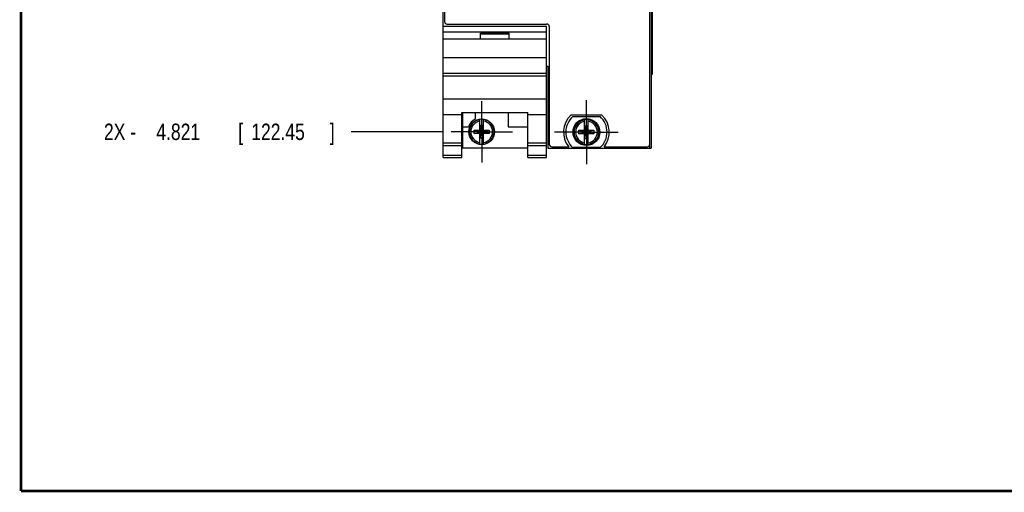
# Model space of a CAD drawing. Header units: inches. Extents: x 0.2 to 16.8, y 0.1 to 10.8.
# Tile 1 of 27: x 0.2 to 7.8, y 0.2 to 3.9. Entities that reach past the tile are written whole.
import ezdxf

# ---------------------------------------------------------------- set-up
doc = ezdxf.new("R2010")
doc.units = ezdxf.units.IN
doc.header["$LTSCALE"] = 0.935
doc.header["$MEASUREMENT"] = 0
doc.linetypes.add('CENTER', pattern=[0.6, 0.375, -0.075, 0.075, -0.075])
doc.layers.get('0').update_dxf_attribs({"linetype": 'CONTINUOUS'})
doc.layers.add('DEFAULT_1', color=7, linetype='CENTER')
doc.layers.add('DIMENSIONS', color=7, linetype='CONTINUOUS')
doc.styles.get("Standard").update_dxf_attribs({"font": 'txt', "width": 0.8})
doc.dimstyles.new('DIMSTYLE_1', dxfattribs={"dimtxt": 0.125, "dimasz": 0.18, "dimexe": 0.18, "dimexo": 0.0625, "dimgap": 0.09, "dimtad": 0, "dimtih": 1, "dimtoh": 1, "dimdec": 3, "dimzin": 4, "dimdsep": 46, "dimtxsty": 'STANDARD', "dimblk": '_FILLED', "dimblk1": '_FILLED', "dimblk2": '_FILLED', "dimcen": 0.09, "dimadec": 0, "dimazin": 0, "dimtp": 0.001, "dimtm": 0.001, "dimtfac": 1, "dimtdec": 3, "dimtofl": 0, "dimtmove": 0, "dimatfit": 3, "dimldrblk": '_FILLED', "dimfxl": 1, "dimtolj": 1, "dimtzin": 4, "dimarcsym": 0})

# ---------------------------------------------------------------- blocks, each defined once
blk = doc.blocks.new('*D15')
at = {"layer": 'DIMENSIONS', "color": 2, "linetype": 'CONTINUOUS'}
blk.add_line((3.4725, 2.9995), (2.7711, 2.9995), dxfattribs=at)
at = {"layer": 'DIMENSIONS', "color": 2, "linetype": 'CONTINUOUS', "width": 0.8}
for s, p in [('2X -', (0.8836, 2.937)), ('4.821', (1.2836, 2.937)), ('[', (1.9086, 2.937)), ('122.45', (2.0086, 2.937)), (']', (2.6086, 2.937))]:
    blk.add_text(s, height=0.125, dxfattribs=at).set_placement(p)
blk = doc.blocks.new('_FILLED')
at = {"color": 0, "linetype": 'BYBLOCK'}
blk.add_solid([(0, 0), (-1, 0.174), (-1, -0.174)], dxfattribs=at)

msp = doc.modelspace()

# ---------------------------------------------------------------- linework, layer by layer
at = {"color": 7, "linetype": 'CONTINUOUS'}
for p, q in [((3.475, 2.8045), (3.475, 7.9422)), ((3.485, 7.9122), (3.485, 3.8422)), ((5.053, 2.9052), (5.053, 7.9122)), ((5.063, 7.9422), (5.063, 2.8752)), ((5.0738, 3.4384), (5.0738, 7.4384)), ((3.475, 3.8065), (4.263, 3.8065)), ((3.475, 3.7635), (4.263, 3.7635)), ((3.505, 3.8222), (4.265, 3.8222)), ((4.263, 2.8045), (4.263, 3.8065)), ((4.285, 3.8022), (4.285, 2.9052)), ((4.263, 3.7065), (3.475, 3.7065)), ((3.759, 3.7535), (3.979, 3.7535)), ((3.759, 3.7065), (3.759, 3.7535)), ((3.759, 3.7465), (3.979, 3.7465)), ((3.979, 3.7065), (3.979, 3.7535)), ((3.475, 3.5665), (4.263, 3.5665)), ((4.263, 3.4992), (4.275, 3.4992)), ((4.275, 3.4992), (4.275, 2.8752)), ((3.475, 3.4465), (4.263, 3.4465)), ((3.475, 3.427), (4.263, 3.427)), ((5.063, 3.4384), (5.0738, 3.4384)), ((3.475, 3.2512), (4.263, 3.2512)), ((3.475, 3.1315), (3.617, 3.1315)), ((3.617, 3.1468), (4.121, 3.1468)), ((3.617, 2.8045), (3.617, 3.1468)), ((3.623, 3.1468), (3.623, 2.8775)), ((3.72, 3.1468), (3.72, 3.0969)), ((3.7552, 3.0112), (3.7552, 3.0941)), ((3.7828, 3.0112), (3.7828, 3.0941)), ((3.97, 3.1468), (3.97, 3.0375)), ((4.121, 2.8045), (4.121, 3.1468)), ((4.121, 3.1315), (4.263, 3.1315)), ((4.6873, 3.1262), (4.4508, 3.1262)), ((4.4653, 3.1157), (4.6728, 3.1157)), ((4.5552, 3.0089), (4.5552, 3.0919)), ((4.5828, 3.0089), (4.5828, 3.0919)), ((3.623, 3.0375), (3.6669, 3.0375)), ((3.7119, 3.0133), (3.7552, 3.0133)), ((3.7119, 3.0133), (3.8261, 2.9857)), ((3.7119, 2.9857), (3.8261, 3.0133)), ((3.7119, 2.9857), (3.7119, 3.0133)), ((3.7552, 3.0112), (3.7573, 3.0112)), ((3.7807, 3.048), (3.7573, 3.048)), ((3.7807, 2.951), (3.7573, 3.048)), ((3.7573, 3.048), (3.7573, 3.0112)), ((3.7573, 2.951), (3.7807, 3.048)), ((3.7807, 2.9878), (3.7573, 3.0112)), ((3.7573, 2.9878), (3.7807, 3.0112)), ((3.7807, 3.0112), (3.7807, 3.048)), ((3.7828, 3.0112), (3.7807, 3.0112)), ((3.7828, 3.0133), (3.8261, 3.0133)), ((3.8261, 3.0133), (3.8261, 2.9857)), ((3.97, 3.0375), (4.121, 3.0375)), ((4.5119, 2.9834), (4.6261, 3.011)), ((4.5119, 3.011), (4.5552, 3.011)), ((4.5119, 3.011), (4.6261, 2.9834)), ((4.5119, 2.9834), (4.5119, 3.011)), ((4.5552, 3.0089), (4.5573, 3.0089)), ((4.5573, 3.0457), (4.5807, 3.0457)), ((4.5807, 2.9487), (4.5573, 3.0457)), ((4.5573, 3.0457), (4.5573, 3.0089)), ((4.5573, 2.9487), (4.5807, 3.0457)), ((4.5807, 2.9855), (4.5573, 3.0089)), ((4.5573, 2.9855), (4.5807, 3.0089)), ((4.5807, 3.0089), (4.5807, 3.0457)), ((4.5828, 3.0089), (4.5807, 3.0089)), ((4.5828, 3.011), (4.6261, 3.011)), ((4.6261, 3.011), (4.6261, 2.9834)), ((3.7552, 2.9857), (3.7119, 2.9857)), ((3.7552, 2.9878), (3.7573, 2.9878)), ((3.7552, 2.9049), (3.7552, 2.9878)), ((3.7573, 2.9878), (3.7573, 2.951)), ((3.7807, 2.951), (3.7573, 2.951)), ((3.7828, 2.9878), (3.7807, 2.9878)), ((3.7807, 2.951), (3.7807, 2.9878)), ((3.7828, 2.9049), (3.7828, 2.9878)), ((3.8261, 2.9857), (3.7828, 2.9857)), ((4.5552, 2.9834), (4.5119, 2.9834)), ((4.5552, 2.9855), (4.5573, 2.9855)), ((4.5552, 2.9026), (4.5552, 2.9855)), ((4.5573, 2.9855), (4.5573, 2.9487)), ((4.5573, 2.9487), (4.5807, 2.9487)), ((4.5828, 2.9855), (4.5807, 2.9855)), ((4.5807, 2.9487), (4.5807, 2.9855)), ((4.5828, 2.9026), (4.5828, 2.9855)), ((4.6261, 2.9834), (4.5828, 2.9834)), ((3.475, 2.9145), (3.617, 2.9145)), ((3.475, 2.8953), (3.617, 2.8953)), ((3.623, 2.8775), (4.121, 2.8775)), ((4.121, 2.9145), (4.263, 2.9145)), ((4.121, 2.8953), (4.263, 2.8953)), ((4.275, 2.8752), (5.063, 2.8752)), ((4.305, 2.8852), (4.4345, 2.8852)), ((4.6728, 2.8787), (4.4653, 2.8787)), ((4.7035, 2.8852), (5.033, 2.8852)), ((3.475, 2.8224), (3.617, 2.8224)), ((3.475, 2.8045), (3.617, 2.8045)), ((4.121, 2.8224), (4.263, 2.8224)), ((4.121, 2.8045), (4.263, 2.8045))]:
    msp.add_line(p, q, dxfattribs=at)
at = {"color": 9, "linetype": 'CONTINUOUS'}
for p, q in [((5.0651, 3.4384), (5.0651, 7.4384)), ((5.0736, 3.4384), (5.0736, 7.4384)), ((5.051, 2.8977), (5.051, 2.8752))]:
    msp.add_line(p, q, dxfattribs=at)
at = {"color": 7, "linetype": 'CONTINUOUS', "const_width": 0.02}
for points in [[(0.25, 10.7586), (0.25, 0.2586)], [(0.25, 0.2586), (16.75, 0.2586)]]:
    msp.add_lwpolyline(points, dxfattribs=at)
at = {"color": 7, "linetype": 'CONTINUOUS'}
for centre, radius in [((3.769, 2.9995), 0.098), ((4.569, 2.9972), 0.1025), ((4.569, 2.9972), 0.098)]:
    msp.add_circle(centre, radius, dxfattribs=at)
for centre, radius, start, end in [((3.505, 3.8422), 0.02, 180, 270), ((4.265, 3.8022), 0.02, 0, 90), ((3.769, 2.9995), 0.109, 116.71426, 159.59683), ((3.769, 2.9995), 0.0956, 81.71661, 98.28339), ((4.569, 2.9972), 0.175, 132.5114, 219.79182), ((4.569, 2.9972), 0.1575, 131.20295, 228.79705), ((4.569, 2.9972), 0.0956, 81.71661, 98.28339), ((4.569, 2.9972), 0.1575, 311.20295, 48.79705), ((4.569, 2.9972), 0.175, 320.20818, 47.4886), ((3.769, 2.9995), 0.0956, 261.71661, 278.28339), ((4.305, 2.9052), 0.02, 180, 270), ((4.569, 2.9972), 0.0956, 261.71661, 278.28339), ((5.033, 2.9052), 0.02, 270, 360)]:
    msp.add_arc(centre, radius, start, end, dxfattribs=at)
at = {"color": 9, "linetype": 'CONTINUOUS'}
for centre, radius, start, end in [((3.769, 2.9995), 0.0947, 98.36374, 261.63626), ((3.769, 2.9995), 0.0947, 278.36374, 81.63626), ((4.569, 2.9972), 0.0947, 98.36374, 261.63626), ((4.569, 2.9972), 0.0947, 278.36374, 81.63626), ((3.769, 2.9995), 0.0832, 99.53359, 260.46641), ((3.769, 2.9995), 0.0832, 279.53359, 80.46641), ((4.569, 2.9972), 0.0832, 99.53359, 260.46641), ((4.569, 2.9972), 0.0832, 279.53359, 80.46641)]:
    msp.add_arc(centre, radius, start, end, dxfattribs=at)
at = {"layer": 'DEFAULT_1', "color": 7, "linetype": 'CENTER'}
for p, q in [((4.569, 2.9972), (4.569, 3.2407)), ((3.769, 2.9995), (3.769, 3.2335)), ((3.769, 2.9995), (3.535, 2.9995)), ((3.769, 2.9995), (4.003, 2.9995)), ((3.769, 2.9995), (3.769, 2.7655)), ((4.569, 2.9972), (4.3255, 2.9972)), ((4.569, 2.9972), (4.8125, 2.9972)), ((4.569, 2.9972), (4.569, 2.7537))]:
    msp.add_line(p, q, dxfattribs=at)

# ---------------------------------------------------------------- dimensions: what is measured, and where the dimension line sits
at = {"layer": 'DIMENSIONS', "color": 2, "linetype": 'CONTINUOUS'}
dim = msp.add_ordinate_dim(feature_location=(3.4725, 2.9995), offset=(-0.7014, 0), dtype=0, origin=(3.5255, 7.8202), text='2X -<>', dimstyle='DIMSTYLE_1', dxfattribs=at)
dim.commit()
dim.dimension.update_dxf_attribs({"geometry": '*D15', "text_midpoint": (1.7961, 2.9995)})

doc.saveas('drawing.dxf')
